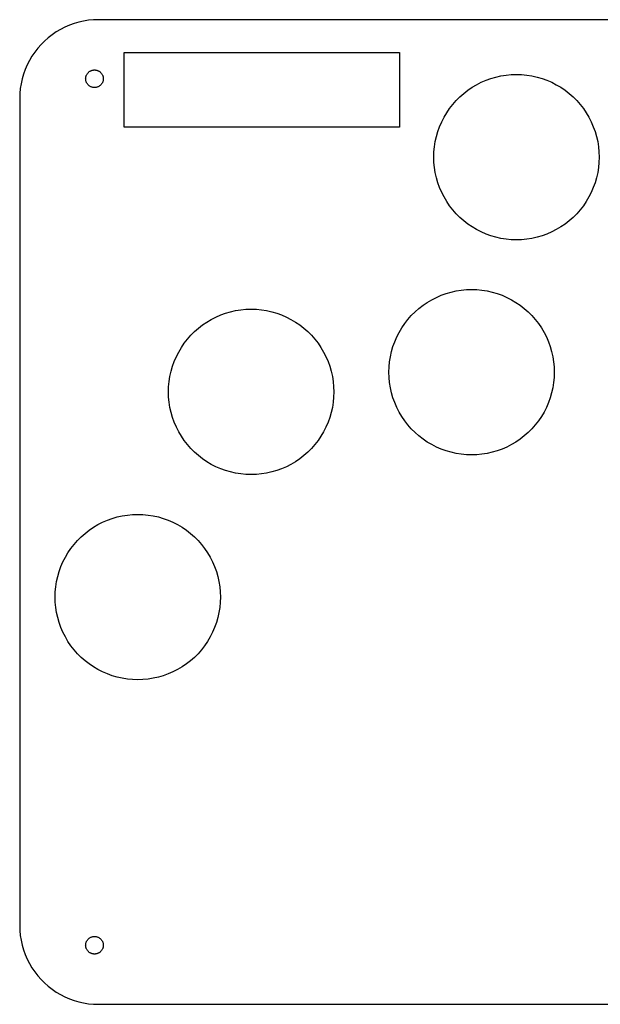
# Model space of a CAD drawing. Header units: metres. Extents: x 0 to 208, y 0 to 125.
# Tile 1 of 3: x 0 to 74, y 0 to 125. Entities that reach past the tile are written whole.
import ezdxf

# ---------------------------------------------------------------- set-up
doc = ezdxf.new("R2010")
doc.units = ezdxf.units.M

msp = doc.modelspace()

# ---------------------------------------------------------------- linework, layer by layer
for p, q in [((10, 125), (9.3721, 124.98)), ((198.5, 125), (10, 125)), ((5.18246, 123.763), (4.64174, 123.443)), ((5.7422, 124.048), (5.18246, 123.763)), ((6.31876, 124.298), (5.7422, 124.048)), ((6.90984, 124.511), (6.31876, 124.298)), ((7.51311, 124.686), (6.90984, 124.511)), ((8.12619, 124.823), (7.51311, 124.686)), ((8.74667, 124.921), (8.12619, 124.823)), ((9.3721, 124.98), (8.74667, 124.921)), ((3.62576, 122.705), (3.15453, 122.29)), ((4.12215, 123.09), (3.62576, 122.705)), ((4.64174, 123.443), (4.12215, 123.09)), ((2.29486, 121.374), (1.90984, 120.878)), ((2.71031, 121.845), (2.29486, 121.374)), ((3.15453, 122.29), (2.71031, 121.845)), ((1.55672, 120.358), (1.23694, 119.818)), ((1.90984, 120.878), (1.55672, 120.358)), ((13.25, 111.35), (13.25, 120.85)), ((13.25, 120.85), (48.25, 120.85)), ((48.25, 120.85), (48.25, 111.35)), ((0.95174, 119.258), (0.70224, 118.681)), ((1.23694, 119.818), (0.95174, 119.258)), ((0.48944, 118.09), (0.31416, 117.487)), ((0.70224, 118.681), (0.48944, 118.09)), ((8.37999, 117.5), (8.3822, 117.57)), ((8.3822, 117.43), (8.37999, 117.5)), ((8.3822, 117.57), (8.38882, 117.64)), ((8.38882, 117.64), (8.39983, 117.71)), ((8.39983, 117.71), (8.41518, 117.779)), ((8.41518, 117.779), (8.43481, 117.846)), ((8.43481, 117.846), (8.45865, 117.912)), ((8.45865, 117.912), (8.48659, 117.977)), ((8.48659, 117.977), (8.51852, 118.04)), ((8.51852, 118.04), (8.55435, 118.1)), ((8.55435, 118.1), (8.59389, 118.158)), ((8.59389, 118.158), (8.63702, 118.214)), ((8.63702, 118.214), (8.68355, 118.267)), ((8.68355, 118.267), (8.73331, 118.316)), ((8.73331, 118.316), (8.78607, 118.363)), ((8.78607, 118.363), (8.84167, 118.406)), ((8.84167, 118.406), (8.89987, 118.446)), ((8.89987, 118.446), (8.96043, 118.481)), ((8.96043, 118.481), (9.02312, 118.513)), ((9.02312, 118.513), (9.08769, 118.541)), ((9.08769, 118.541), (9.1539, 118.565)), ((9.1539, 118.565), (9.22147, 118.585)), ((9.22147, 118.585), (9.29013, 118.6)), ((9.29013, 118.6), (9.35962, 118.611)), ((9.35962, 118.611), (9.42967, 118.618)), ((9.42967, 118.618), (9.5, 118.62)), ((9.5, 118.62), (9.57031, 118.618)), ((9.57031, 118.618), (9.64037, 118.611)), ((9.64037, 118.611), (9.70985, 118.6)), ((9.70985, 118.6), (9.77852, 118.585)), ((9.77852, 118.585), (9.84608, 118.565)), ((9.84608, 118.565), (9.91229, 118.541)), ((9.91229, 118.541), (9.97687, 118.513)), ((9.97687, 118.513), (10.0396, 118.481)), ((10.0396, 118.481), (10.1001, 118.446)), ((10.1001, 118.446), (10.1583, 118.406)), ((10.1583, 118.406), (10.2139, 118.363)), ((10.2139, 118.363), (10.2667, 118.316)), ((10.2667, 118.316), (10.3164, 118.267)), ((10.3164, 118.267), (10.363, 118.214)), ((10.363, 118.214), (10.4061, 118.158)), ((10.4061, 118.158), (10.4456, 118.1)), ((10.4456, 118.1), (10.4815, 118.04)), ((10.4815, 118.04), (10.5134, 117.977)), ((10.5134, 117.977), (10.5413, 117.912)), ((10.5413, 117.912), (10.5652, 117.846)), ((10.5652, 117.846), (10.5848, 117.779)), ((10.5848, 117.779), (10.6002, 117.71)), ((10.6002, 117.71), (10.6112, 117.64)), ((10.6112, 117.64), (10.6178, 117.57)), ((10.6178, 117.57), (10.62, 117.5)), ((10.62, 117.5), (10.6178, 117.43)), ((59.2347, 117.313), (59.8553, 117.536)), ((59.8553, 117.536), (60.4888, 117.72)), ((60.4888, 117.72), (61.1325, 117.864)), ((61.1325, 117.864), (61.784, 117.967)), ((61.784, 117.967), (62.4407, 118.029)), ((62.4407, 118.029), (63.1, 118.05)), ((63.1, 118.05), (63.7593, 118.029)), ((63.7593, 118.029), (64.416, 117.967)), ((64.416, 117.967), (65.0675, 117.864)), ((65.0675, 117.864), (65.7112, 117.72)), ((65.7112, 117.72), (66.3447, 117.536)), ((66.3447, 117.536), (66.9653, 117.313)), ((0.07886, 116.253), (0.01973, 115.628)), ((0.17712, 116.874), (0.07886, 116.253)), ((0.31416, 117.487), (0.17712, 116.874)), ((8.38882, 117.36), (8.3822, 117.43)), ((8.39983, 117.29), (8.38882, 117.36)), ((8.41518, 117.221), (8.39983, 117.29)), ((8.43481, 117.154), (8.41518, 117.221)), ((8.45865, 117.088), (8.43481, 117.154)), ((8.48659, 117.023), (8.45865, 117.088)), ((8.51852, 116.96), (8.48659, 117.023)), ((8.55435, 116.9), (8.51852, 116.96)), ((8.59389, 116.842), (8.55435, 116.9)), ((8.63702, 116.786), (8.59389, 116.842)), ((8.68355, 116.733), (8.63702, 116.786)), ((8.73331, 116.684), (8.68355, 116.733)), ((8.78607, 116.637), (8.73331, 116.684)), ((8.84167, 116.594), (8.78607, 116.637)), ((8.89987, 116.554), (8.84167, 116.594)), ((8.96043, 116.519), (8.89987, 116.554)), ((9.02312, 116.487), (8.96043, 116.519)), ((9.08769, 116.459), (9.02312, 116.487)), ((9.1539, 116.435), (9.08769, 116.459)), ((9.22147, 116.415), (9.1539, 116.435)), ((9.29013, 116.4), (9.22147, 116.415)), ((9.35962, 116.389), (9.29013, 116.4)), ((9.42967, 116.382), (9.35962, 116.389)), ((9.5, 116.38), (9.42967, 116.382)), ((9.57031, 116.382), (9.5, 116.38)), ((9.64037, 116.389), (9.57031, 116.382)), ((9.70985, 116.4), (9.64037, 116.389)), ((9.77852, 116.415), (9.70985, 116.4)), ((9.84608, 116.435), (9.77852, 116.415)), ((9.91229, 116.459), (9.84608, 116.435)), ((9.97687, 116.487), (9.91229, 116.459)), ((10.0396, 116.519), (9.97687, 116.487)), ((10.1001, 116.554), (10.0396, 116.519)), ((10.1583, 116.594), (10.1001, 116.554)), ((10.2139, 116.637), (10.1583, 116.594)), ((10.2667, 116.684), (10.2139, 116.637)), ((10.3164, 116.733), (10.2667, 116.684)), ((10.363, 116.786), (10.3164, 116.733)), ((10.4061, 116.842), (10.363, 116.786)), ((10.4456, 116.9), (10.4061, 116.842)), ((10.4815, 116.96), (10.4456, 116.9)), ((10.5134, 117.023), (10.4815, 116.96)), ((10.5413, 117.088), (10.5134, 117.023)), ((10.5652, 117.154), (10.5413, 117.088)), ((10.5848, 117.221), (10.5652, 117.154)), ((10.6002, 117.29), (10.5848, 117.221)), ((10.6112, 117.36), (10.6002, 117.29)), ((10.6178, 117.43), (10.6112, 117.36)), ((56.9283, 116.045), (57.4738, 116.415)), ((57.4738, 116.415), (58.0416, 116.751)), ((58.0416, 116.751), (58.6293, 117.051)), ((58.6293, 117.051), (59.2347, 117.313)), ((66.9653, 117.313), (67.5707, 117.051)), ((67.5707, 117.051), (68.1584, 116.751)), ((68.1584, 116.751), (68.7262, 116.415)), ((68.7262, 116.415), (69.2717, 116.045)), ((0.01973, 115.628), (0, 115)), ((0, 115), (0, 10)), ((55.4458, 114.738), (55.9122, 115.204)), ((55.9122, 115.204), (56.407, 115.64)), ((56.407, 115.64), (56.9283, 116.045)), ((69.2717, 116.045), (69.7929, 115.64)), ((69.7929, 115.64), (70.2877, 115.204)), ((70.2877, 115.204), (70.7542, 114.738)), ((54.6053, 113.722), (55.0096, 114.243)), ((55.0096, 114.243), (55.4458, 114.738)), ((70.7542, 114.738), (71.1904, 114.243)), ((71.1904, 114.243), (71.5947, 113.722)), ((53.5993, 112.021), (53.8988, 112.608)), ((53.8988, 112.608), (54.2345, 113.176)), ((54.2345, 113.176), (54.6053, 113.722)), ((71.5947, 113.722), (71.9654, 113.176)), ((71.9654, 113.176), (72.3012, 112.608)), ((72.3012, 112.608), (72.6007, 112.021)), ((48.25, 111.35), (13.25, 111.35)), ((53.1139, 110.795), (53.3373, 111.415)), ((53.3373, 111.415), (53.5993, 112.021)), ((72.6007, 112.021), (72.8626, 111.415)), ((72.8626, 111.415), (73.0861, 110.795)), ((52.786, 109.518), (52.9299, 110.161)), ((52.9299, 110.161), (53.1139, 110.795)), ((73.0861, 110.795), (73.2701, 110.161)), ((73.2701, 110.161), (73.414, 109.518)), ((52.6207, 108.209), (52.6828, 108.866)), ((52.6828, 108.866), (52.786, 109.518)), ((73.414, 109.518), (73.5172, 108.866)), ((73.5172, 108.866), (73.5793, 108.209)), ((52.6, 107.55), (52.6207, 108.209)), ((52.6207, 106.891), (52.6, 107.55)), ((73.5793, 108.209), (73.6, 107.55)), ((73.6, 107.55), (73.5793, 106.891)), ((52.6828, 106.234), (52.6207, 106.891)), ((73.5793, 106.891), (73.5172, 106.234)), ((52.786, 105.582), (52.6828, 106.234)), ((52.9299, 104.939), (52.786, 105.582)), ((73.414, 105.582), (73.2701, 104.939)), ((73.5172, 106.234), (73.414, 105.582)), ((53.1139, 104.305), (52.9299, 104.939)), ((53.3373, 103.685), (53.1139, 104.305)), ((73.0861, 104.305), (72.8626, 103.685)), ((73.2701, 104.939), (73.0861, 104.305)), ((53.5993, 103.079), (53.3373, 103.685)), ((53.8988, 102.492), (53.5993, 103.079)), ((72.6007, 103.079), (72.3012, 102.492)), ((72.8626, 103.685), (72.6007, 103.079)), ((54.2345, 101.924), (53.8988, 102.492)), ((54.6053, 101.378), (54.2345, 101.924)), ((55.0096, 100.857), (54.6053, 101.378)), ((71.5947, 101.378), (71.1904, 100.857)), ((71.9654, 101.924), (71.5947, 101.378)), ((72.3012, 102.492), (71.9654, 101.924)), ((55.4458, 100.362), (55.0096, 100.857)), ((55.9122, 99.8958), (55.4458, 100.362)), ((70.7542, 100.362), (70.2877, 99.8958)), ((71.1904, 100.857), (70.7542, 100.362)), ((56.407, 99.4596), (55.9122, 99.8958)), ((56.9283, 99.0553), (56.407, 99.4596)), ((57.4738, 98.6846), (56.9283, 99.0553)), ((69.2717, 99.0553), (68.7262, 98.6846)), ((69.7929, 99.4596), (69.2717, 99.0553)), ((70.2877, 99.8958), (69.7929, 99.4596)), ((58.0416, 98.3488), (57.4738, 98.6846)), ((58.6293, 98.0493), (58.0416, 98.3488)), ((59.2347, 97.7873), (58.6293, 98.0493)), ((59.8553, 97.5639), (59.2347, 97.7873)), ((60.4888, 97.3799), (59.8553, 97.5639)), ((66.3447, 97.5639), (65.7112, 97.3799)), ((66.9653, 97.7873), (66.3447, 97.5639)), ((67.5707, 98.0493), (66.9653, 97.7873)), ((68.1584, 98.3488), (67.5707, 98.0493)), ((68.7262, 98.6846), (68.1584, 98.3488)), ((61.1325, 97.236), (60.4888, 97.3799)), ((61.784, 97.1328), (61.1325, 97.236)), ((62.4407, 97.0707), (61.784, 97.1328)), ((63.1, 97.05), (62.4407, 97.0707)), ((63.7593, 97.0707), (63.1, 97.05)), ((64.416, 97.1328), (63.7593, 97.0707)), ((65.0675, 97.236), (64.416, 97.1328)), ((65.7112, 97.3799), (65.0675, 97.236)), ((52.9293, 89.7507), (53.5347, 90.0126)), ((53.5347, 90.0126), (54.1553, 90.2361)), ((54.1553, 90.2361), (54.7887, 90.4201)), ((54.7887, 90.4201), (55.4325, 90.564)), ((55.4325, 90.564), (56.084, 90.6672)), ((56.084, 90.6672), (56.7407, 90.7293)), ((56.7407, 90.7293), (57.4, 90.75)), ((57.4, 90.75), (58.0593, 90.7293)), ((58.0593, 90.7293), (58.716, 90.6672)), ((58.716, 90.6672), (59.3675, 90.564)), ((59.3675, 90.564), (60.0112, 90.4201)), ((60.0112, 90.4201), (60.6447, 90.2361)), ((60.6447, 90.2361), (61.2653, 90.0126)), ((61.2653, 90.0126), (61.8707, 89.7507)), ((51.2282, 88.7447), (51.7738, 89.1154)), ((51.7738, 89.1154), (52.3416, 89.4512)), ((52.3416, 89.4512), (52.9293, 89.7507)), ((61.8707, 89.7507), (62.4584, 89.4512)), ((62.4584, 89.4512), (63.0262, 89.1154)), ((63.0262, 89.1154), (63.5717, 88.7447)), ((24.9293, 87.2507), (25.5347, 87.5126)), ((25.5347, 87.5126), (26.1553, 87.7361)), ((26.1553, 87.7361), (26.7887, 87.9201)), ((26.7887, 87.9201), (27.4325, 88.064)), ((27.4325, 88.064), (28.084, 88.1672)), ((28.084, 88.1672), (28.7407, 88.2293)), ((28.7407, 88.2293), (29.4, 88.25)), ((29.4, 88.25), (30.0593, 88.2293)), ((30.0593, 88.2293), (30.716, 88.1672)), ((30.716, 88.1672), (31.3675, 88.064)), ((31.3675, 88.064), (32.0112, 87.9201)), ((32.0112, 87.9201), (32.6447, 87.7361)), ((32.6447, 87.7361), (33.2653, 87.5126)), ((33.2653, 87.5126), (33.8707, 87.2507)), ((49.7458, 87.4377), (50.2122, 87.9042)), ((50.2122, 87.9042), (50.707, 88.3404)), ((50.707, 88.3404), (51.2282, 88.7447)), ((63.5717, 88.7447), (64.0929, 88.3404)), ((64.0929, 88.3404), (64.5877, 87.9042)), ((64.5877, 87.9042), (65.0542, 87.4377)), ((23.2282, 86.2447), (23.7738, 86.6154)), ((23.7738, 86.6154), (24.3416, 86.9512)), ((24.3416, 86.9512), (24.9293, 87.2507)), ((33.8707, 87.2507), (34.4584, 86.9512)), ((34.4584, 86.9512), (35.0262, 86.6154)), ((35.0262, 86.6154), (35.5717, 86.2447)), ((48.5345, 85.8762), (48.9053, 86.4217)), ((48.9053, 86.4217), (49.3096, 86.9429)), ((49.3096, 86.9429), (49.7458, 87.4377)), ((65.0542, 87.4377), (65.4904, 86.9429)), ((65.4904, 86.9429), (65.8947, 86.4217)), ((65.8947, 86.4217), (66.2654, 85.8762)), ((21.7458, 84.9377), (22.2122, 85.4042)), ((22.2122, 85.4042), (22.707, 85.8404)), ((22.707, 85.8404), (23.2282, 86.2447)), ((35.5717, 86.2447), (36.0929, 85.8404)), ((36.0929, 85.8404), (36.5877, 85.4042)), ((36.5877, 85.4042), (37.0542, 84.9377)), ((47.8993, 84.7207), (48.1988, 85.3084)), ((48.1988, 85.3084), (48.5345, 85.8762)), ((66.2654, 85.8762), (66.6012, 85.3084)), ((66.6012, 85.3084), (66.9007, 84.7207)), ((20.5345, 83.3762), (20.9053, 83.9217)), ((20.9053, 83.9217), (21.3096, 84.4429)), ((21.3096, 84.4429), (21.7458, 84.9377)), ((37.0542, 84.9377), (37.4904, 84.4429)), ((37.4904, 84.4429), (37.8947, 83.9217)), ((37.8947, 83.9217), (38.2654, 83.3762)), ((47.4139, 83.4947), (47.6373, 84.1153)), ((47.6373, 84.1153), (47.8993, 84.7207)), ((66.9007, 84.7207), (67.1626, 84.1153)), ((67.1626, 84.1153), (67.3861, 83.4947)), ((19.8993, 82.2207), (20.1988, 82.8084)), ((20.1988, 82.8084), (20.5345, 83.3762)), ((38.2654, 83.3762), (38.6012, 82.8084)), ((38.6012, 82.8084), (38.9007, 82.2207)), ((47.086, 82.2175), (47.2299, 82.8612)), ((47.2299, 82.8612), (47.4139, 83.4947)), ((67.3861, 83.4947), (67.5701, 82.8612)), ((67.5701, 82.8612), (67.714, 82.2175)), ((19.4139, 80.9947), (19.6373, 81.6153)), ((19.6373, 81.6153), (19.8993, 82.2207)), ((38.9007, 82.2207), (39.1626, 81.6153)), ((39.1626, 81.6153), (39.3861, 80.9947)), ((46.9207, 80.9093), (46.9828, 81.566)), ((46.9828, 81.566), (47.086, 82.2175)), ((67.714, 82.2175), (67.8172, 81.566)), ((67.8172, 81.566), (67.8793, 80.9093)), ((19.086, 79.7175), (19.2299, 80.3612)), ((19.2299, 80.3612), (19.4139, 80.9947)), ((39.3861, 80.9947), (39.5701, 80.3612)), ((39.5701, 80.3612), (39.714, 79.7175)), ((46.9, 80.25), (46.9207, 80.9093)), ((46.9207, 79.5907), (46.9, 80.25)), ((67.8793, 80.9093), (67.9, 80.25)), ((67.9, 80.25), (67.8793, 79.5907)), ((18.9207, 78.4093), (18.9828, 79.066)), ((18.9828, 79.066), (19.086, 79.7175)), ((39.714, 79.7175), (39.8172, 79.066)), ((39.8172, 79.066), (39.8793, 78.4093)), ((46.9828, 78.934), (46.9207, 79.5907)), ((47.086, 78.2825), (46.9828, 78.934)), ((67.8172, 78.934), (67.714, 78.2825)), ((67.8793, 79.5907), (67.8172, 78.934)), ((18.9, 77.75), (18.9207, 78.4093)), ((18.9207, 77.0907), (18.9, 77.75)), ((39.8793, 78.4093), (39.9, 77.75)), ((39.9, 77.75), (39.8793, 77.0907)), ((47.2299, 77.6387), (47.086, 78.2825)), ((47.4139, 77.0053), (47.2299, 77.6387)), ((67.5701, 77.6387), (67.3861, 77.0053)), ((67.714, 78.2825), (67.5701, 77.6387)), ((18.9828, 76.434), (18.9207, 77.0907)), ((19.086, 75.7825), (18.9828, 76.434)), ((39.8172, 76.434), (39.714, 75.7825)), ((39.8793, 77.0907), (39.8172, 76.434)), ((47.6373, 76.3847), (47.4139, 77.0053)), ((47.8993, 75.7793), (47.6373, 76.3847)), ((67.1626, 76.3847), (66.9007, 75.7793)), ((67.3861, 77.0053), (67.1626, 76.3847)), ((19.2299, 75.1387), (19.086, 75.7825)), ((19.4139, 74.5053), (19.2299, 75.1387)), ((39.5701, 75.1387), (39.3861, 74.5053)), ((39.714, 75.7825), (39.5701, 75.1387)), ((48.1988, 75.1916), (47.8993, 75.7793)), ((48.5345, 74.6238), (48.1988, 75.1916)), ((66.6012, 75.1916), (66.2654, 74.6238)), ((66.9007, 75.7793), (66.6012, 75.1916)), ((19.6373, 73.8847), (19.4139, 74.5053)), ((19.8993, 73.2793), (19.6373, 73.8847)), ((39.1626, 73.8847), (38.9007, 73.2793)), ((39.3861, 74.5053), (39.1626, 73.8847)), ((48.9053, 74.0782), (48.5345, 74.6238)), ((49.3096, 73.557), (48.9053, 74.0782)), ((65.8947, 74.0782), (65.4904, 73.557)), ((66.2654, 74.6238), (65.8947, 74.0782)), ((20.1988, 72.6916), (19.8993, 73.2793)), ((20.5345, 72.1238), (20.1988, 72.6916)), ((38.6012, 72.6916), (38.2654, 72.1238)), ((38.9007, 73.2793), (38.6012, 72.6916)), ((49.7458, 73.0622), (49.3096, 73.557)), ((50.2122, 72.5958), (49.7458, 73.0622)), ((50.707, 72.1596), (50.2122, 72.5958)), ((64.5877, 72.5958), (64.0929, 72.1596)), ((65.0542, 73.0622), (64.5877, 72.5958)), ((65.4904, 73.557), (65.0542, 73.0622)), ((20.9053, 71.5782), (20.5345, 72.1238)), ((21.3096, 71.057), (20.9053, 71.5782)), ((37.8947, 71.5782), (37.4904, 71.057)), ((38.2654, 72.1238), (37.8947, 71.5782)), ((51.2282, 71.7553), (50.707, 72.1596)), ((51.7738, 71.3846), (51.2282, 71.7553)), ((52.3416, 71.0488), (51.7738, 71.3846)), ((63.0262, 71.3846), (62.4584, 71.0488)), ((63.5717, 71.7553), (63.0262, 71.3846)), ((64.0929, 72.1596), (63.5717, 71.7553)), ((21.7458, 70.5622), (21.3096, 71.057)), ((22.2122, 70.0958), (21.7458, 70.5622)), ((22.707, 69.6596), (22.2122, 70.0958)), ((36.5877, 70.0958), (36.0929, 69.6596)), ((37.0542, 70.5622), (36.5877, 70.0958)), ((37.4904, 71.057), (37.0542, 70.5622)), ((52.9293, 70.7493), (52.3416, 71.0488)), ((53.5347, 70.4873), (52.9293, 70.7493)), ((54.1553, 70.2639), (53.5347, 70.4873)), ((54.7887, 70.0799), (54.1553, 70.2639)), ((55.4325, 69.936), (54.7887, 70.0799)), ((60.0112, 70.0799), (59.3675, 69.936)), ((60.6447, 70.2639), (60.0112, 70.0799)), ((61.2653, 70.4873), (60.6447, 70.2639)), ((61.8707, 70.7493), (61.2653, 70.4873)), ((62.4584, 71.0488), (61.8707, 70.7493)), ((23.2282, 69.2553), (22.707, 69.6596)), ((23.7738, 68.8846), (23.2282, 69.2553)), ((24.3416, 68.5488), (23.7738, 68.8846)), ((35.0262, 68.8846), (34.4584, 68.5488)), ((35.5717, 69.2553), (35.0262, 68.8846)), ((36.0929, 69.6596), (35.5717, 69.2553)), ((56.084, 69.8328), (55.4325, 69.936)), ((56.7407, 69.7707), (56.084, 69.8328)), ((57.4, 69.75), (56.7407, 69.7707)), ((58.0593, 69.7707), (57.4, 69.75)), ((58.716, 69.8328), (58.0593, 69.7707)), ((59.3675, 69.936), (58.716, 69.8328)), ((24.9293, 68.2493), (24.3416, 68.5488)), ((25.5347, 67.9873), (24.9293, 68.2493)), ((26.1553, 67.7639), (25.5347, 67.9873)), ((26.7887, 67.5799), (26.1553, 67.7639)), ((27.4325, 67.436), (26.7887, 67.5799)), ((32.0112, 67.5799), (31.3675, 67.436)), ((32.6447, 67.7639), (32.0112, 67.5799)), ((33.2653, 67.9873), (32.6447, 67.7639)), ((33.8707, 68.2493), (33.2653, 67.9873)), ((34.4584, 68.5488), (33.8707, 68.2493)), ((28.084, 67.3328), (27.4325, 67.436)), ((28.7407, 67.2707), (28.084, 67.3328)), ((29.4, 67.25), (28.7407, 67.2707)), ((30.0593, 67.2707), (29.4, 67.25)), ((30.716, 67.3328), (30.0593, 67.2707)), ((31.3675, 67.436), (30.716, 67.3328)), ((10.5293, 61.2007), (11.1347, 61.4626)), ((11.1347, 61.4626), (11.7553, 61.6861)), ((11.7553, 61.6861), (12.3887, 61.8701)), ((12.3887, 61.8701), (13.0325, 62.014)), ((13.0325, 62.014), (13.684, 62.1172)), ((13.684, 62.1172), (14.3407, 62.1793)), ((14.3407, 62.1793), (15, 62.2)), ((15, 62.2), (15.6593, 62.1793)), ((15.6593, 62.1793), (16.316, 62.1172)), ((16.316, 62.1172), (16.9675, 62.014)), ((16.9675, 62.014), (17.6112, 61.8701)), ((17.6112, 61.8701), (18.2447, 61.6861)), ((18.2447, 61.6861), (18.8653, 61.4626)), ((18.8653, 61.4626), (19.4707, 61.2007)), ((8.30704, 59.7904), (8.82825, 60.1947)), ((8.82825, 60.1947), (9.37381, 60.5654)), ((9.37381, 60.5654), (9.94157, 60.9012)), ((9.94157, 60.9012), (10.5293, 61.2007)), ((19.4707, 61.2007), (20.0584, 60.9012)), ((20.0584, 60.9012), (20.6262, 60.5654)), ((20.6262, 60.5654), (21.1717, 60.1947)), ((21.1717, 60.1947), (21.6929, 59.7904)), ((6.90961, 58.3929), (7.34583, 58.8877)), ((7.34583, 58.8877), (7.81224, 59.3542)), ((7.81224, 59.3542), (8.30704, 59.7904)), ((21.6929, 59.7904), (22.1877, 59.3542)), ((22.1877, 59.3542), (22.6542, 58.8877)), ((22.6542, 58.8877), (23.0904, 58.3929)), ((6.13455, 57.3262), (6.50531, 57.8717)), ((6.50531, 57.8717), (6.90961, 58.3929)), ((23.0904, 58.3929), (23.4947, 57.8717)), ((23.4947, 57.8717), (23.8654, 57.3262)), ((5.49931, 56.1707), (5.79877, 56.7584)), ((5.79877, 56.7584), (6.13455, 57.3262)), ((23.8654, 57.3262), (24.2012, 56.7584)), ((24.2012, 56.7584), (24.5007, 56.1707)), ((5.0139, 54.9447), (5.23734, 55.5653)), ((5.23734, 55.5653), (5.49931, 56.1707)), ((24.5007, 56.1707), (24.7626, 55.5653)), ((24.7626, 55.5653), (24.9861, 54.9447)), ((4.68597, 53.6675), (4.82986, 54.3112)), ((4.82986, 54.3112), (5.0139, 54.9447)), ((24.9861, 54.9447), (25.1701, 54.3112)), ((25.1701, 54.3112), (25.314, 53.6675)), ((4.52071, 52.3593), (4.58279, 53.016)), ((4.58279, 53.016), (4.68597, 53.6675)), ((25.314, 53.6675), (25.4172, 53.016)), ((25.4172, 53.016), (25.4793, 52.3593)), ((4.5, 51.7), (4.52071, 52.3593)), ((4.52071, 51.0407), (4.5, 51.7)), ((25.4793, 52.3593), (25.5, 51.7)), ((25.5, 51.7), (25.4793, 51.0407)), ((4.58279, 50.384), (4.52071, 51.0407)), ((4.68597, 49.7325), (4.58279, 50.384)), ((25.4172, 50.384), (25.314, 49.7325)), ((25.4793, 51.0407), (25.4172, 50.384)), ((4.82986, 49.0887), (4.68597, 49.7325)), ((5.0139, 48.4553), (4.82986, 49.0887)), ((25.1701, 49.0887), (24.9861, 48.4553)), ((25.314, 49.7325), (25.1701, 49.0887)), ((5.23734, 47.8347), (5.0139, 48.4553)), ((5.49931, 47.2293), (5.23734, 47.8347)), ((24.7626, 47.8347), (24.5007, 47.2293)), ((24.9861, 48.4553), (24.7626, 47.8347)), ((5.79877, 46.6416), (5.49931, 47.2293)), ((6.13455, 46.0738), (5.79877, 46.6416)), ((24.2012, 46.6416), (23.8654, 46.0738)), ((24.5007, 47.2293), (24.2012, 46.6416)), ((6.50531, 45.5282), (6.13455, 46.0738)), ((6.90961, 45.007), (6.50531, 45.5282)), ((7.34583, 44.5123), (6.90961, 45.007)), ((23.0904, 45.007), (22.6542, 44.5123)), ((23.4947, 45.5282), (23.0904, 45.007)), ((23.8654, 46.0738), (23.4947, 45.5282)), ((7.81224, 44.0458), (7.34583, 44.5123)), ((8.30704, 43.6096), (7.81224, 44.0458)), ((22.1877, 44.0458), (21.6929, 43.6096)), ((22.6542, 44.5123), (22.1877, 44.0458)), ((8.82825, 43.2053), (8.30704, 43.6096)), ((9.37381, 42.8345), (8.82825, 43.2053)), ((9.94157, 42.4988), (9.37381, 42.8345)), ((20.6262, 42.8345), (20.0584, 42.4988)), ((21.1717, 43.2053), (20.6262, 42.8345)), ((21.6929, 43.6096), (21.1717, 43.2053)), ((10.5293, 42.1993), (9.94157, 42.4988)), ((11.1347, 41.9373), (10.5293, 42.1993)), ((11.7553, 41.7139), (11.1347, 41.9373)), ((12.3887, 41.5299), (11.7553, 41.7139)), ((13.0325, 41.386), (12.3887, 41.5299)), ((13.684, 41.2828), (13.0325, 41.386)), ((14.3407, 41.2207), (13.684, 41.2828)), ((16.316, 41.2828), (15.6593, 41.2207)), ((16.9675, 41.386), (16.316, 41.2828)), ((17.6112, 41.5299), (16.9675, 41.386)), ((18.2447, 41.7139), (17.6112, 41.5299)), ((18.8653, 41.9373), (18.2447, 41.7139)), ((19.4707, 42.1993), (18.8653, 41.9373)), ((20.0584, 42.4988), (19.4707, 42.1993)), ((15, 41.2), (14.3407, 41.2207)), ((15.6593, 41.2207), (15, 41.2)), ((0, 10), (0.01973, 9.3721)), ((0.01973, 9.3721), (0.07886, 8.74667)), ((0.07886, 8.74667), (0.17712, 8.12619)), ((0.17712, 8.12619), (0.31416, 7.51311)), ((0.31416, 7.51311), (0.48944, 6.90984)), ((8.37999, 7.5), (8.3822, 7.57031)), ((8.3822, 7.42967), (8.37999, 7.5)), ((8.3822, 7.57031), (8.38882, 7.64037)), ((8.38882, 7.64037), (8.39983, 7.70985)), ((8.39983, 7.70985), (8.41518, 7.77852)), ((8.41518, 7.77852), (8.43481, 7.84608)), ((8.43481, 7.84608), (8.45865, 7.91229)), ((8.45865, 7.91229), (8.48659, 7.97687)), ((8.48659, 7.97687), (8.51852, 8.03955)), ((8.51852, 8.03955), (8.55435, 8.10011)), ((8.55435, 8.10011), (8.59389, 8.15831)), ((8.59389, 8.15831), (8.63702, 8.21391)), ((8.63702, 8.21391), (8.68355, 8.26668)), ((8.68355, 8.26668), (8.73331, 8.31644)), ((8.73331, 8.31644), (8.78607, 8.36296)), ((8.78607, 8.36296), (8.84167, 8.4061)), ((8.84167, 8.4061), (8.89987, 8.44563)), ((8.89987, 8.44563), (8.96043, 8.48146)), ((8.96043, 8.48146), (9.02312, 8.5134)), ((9.02312, 8.5134), (9.08769, 8.54134)), ((9.08769, 8.54134), (9.1539, 8.56517)), ((9.1539, 8.56517), (9.22147, 8.58481)), ((9.22147, 8.58481), (9.29013, 8.60016)), ((9.29013, 8.60016), (9.35962, 8.61116)), ((9.35962, 8.61116), (9.42967, 8.61778)), ((9.42967, 8.61778), (9.5, 8.62)), ((9.5, 8.62), (9.57031, 8.61778)), ((9.57031, 8.61778), (9.64037, 8.61116)), ((9.64037, 8.61116), (9.70985, 8.60016)), ((9.70985, 8.60016), (9.77852, 8.58481)), ((9.77852, 8.58481), (9.84608, 8.56517)), ((9.84608, 8.56517), (9.91229, 8.54134)), ((9.91229, 8.54134), (9.97687, 8.5134)), ((9.97687, 8.5134), (10.0396, 8.48146)), ((10.0396, 8.48146), (10.1001, 8.44563)), ((10.1001, 8.44563), (10.1583, 8.4061)), ((10.1583, 8.4061), (10.2139, 8.36296)), ((10.2139, 8.36296), (10.2667, 8.31644)), ((10.2667, 8.31644), (10.3164, 8.26668)), ((10.3164, 8.26668), (10.363, 8.21391)), ((10.363, 8.21391), (10.4061, 8.15831)), ((10.4061, 8.15831), (10.4456, 8.10011)), ((10.4456, 8.10011), (10.4815, 8.03955)), ((10.4815, 8.03955), (10.5134, 7.97687)), ((10.5134, 7.97687), (10.5413, 7.91229)), ((10.5413, 7.91229), (10.5652, 7.84608)), ((10.5652, 7.84608), (10.5848, 7.77852)), ((10.5848, 7.77852), (10.6002, 7.70985)), ((10.6002, 7.70985), (10.6112, 7.64037)), ((10.6112, 7.64037), (10.6178, 7.57031)), ((10.6178, 7.57031), (10.62, 7.5)), ((10.62, 7.5), (10.6178, 7.42967)), ((0.48944, 6.90984), (0.70224, 6.31876)), ((0.70224, 6.31876), (0.95174, 5.7422)), ((8.38882, 7.35962), (8.3822, 7.42967)), ((8.39983, 7.29013), (8.38882, 7.35962)), ((8.41518, 7.22147), (8.39983, 7.29013)), ((8.43481, 7.1539), (8.41518, 7.22147)), ((8.45865, 7.08769), (8.43481, 7.1539)), ((8.48659, 7.02312), (8.45865, 7.08769)), ((8.51852, 6.96043), (8.48659, 7.02312)), ((8.55435, 6.89987), (8.51852, 6.96043)), ((8.59389, 6.84167), (8.55435, 6.89987)), ((8.63702, 6.78607), (8.59389, 6.84167)), ((8.68355, 6.73331), (8.63702, 6.78607)), ((8.73331, 6.68355), (8.68355, 6.73331)), ((8.78607, 6.63702), (8.73331, 6.68355)), ((8.84167, 6.59389), (8.78607, 6.63702)), ((8.89987, 6.55435), (8.84167, 6.59389)), ((8.96043, 6.51852), (8.89987, 6.55435)), ((9.02312, 6.48659), (8.96043, 6.51852)), ((9.08769, 6.45865), (9.02312, 6.48659)), ((9.1539, 6.43481), (9.08769, 6.45865)), ((9.22147, 6.41518), (9.1539, 6.43481)), ((9.29013, 6.39983), (9.22147, 6.41518)), ((9.35962, 6.38882), (9.29013, 6.39983)), ((9.42967, 6.3822), (9.35962, 6.38882)), ((9.5, 6.37999), (9.42967, 6.3822)), ((9.57031, 6.3822), (9.5, 6.37999)), ((9.64037, 6.38882), (9.57031, 6.3822)), ((9.70985, 6.39983), (9.64037, 6.38882)), ((9.77852, 6.41518), (9.70985, 6.39983)), ((9.84608, 6.43481), (9.77852, 6.41518)), ((9.91229, 6.45865), (9.84608, 6.43481)), ((9.97687, 6.48659), (9.91229, 6.45865)), ((10.0396, 6.51852), (9.97687, 6.48659)), ((10.1001, 6.55435), (10.0396, 6.51852)), ((10.1583, 6.59389), (10.1001, 6.55435)), ((10.2139, 6.63702), (10.1583, 6.59389)), ((10.2667, 6.68355), (10.2139, 6.63702)), ((10.3164, 6.73331), (10.2667, 6.68355)), ((10.363, 6.78607), (10.3164, 6.73331)), ((10.4061, 6.84167), (10.363, 6.78607)), ((10.4456, 6.89987), (10.4061, 6.84167)), ((10.4815, 6.96043), (10.4456, 6.89987)), ((10.5134, 7.02312), (10.4815, 6.96043)), ((10.5413, 7.08769), (10.5134, 7.02312)), ((10.5652, 7.1539), (10.5413, 7.08769)), ((10.5848, 7.22147), (10.5652, 7.1539)), ((10.6002, 7.29013), (10.5848, 7.22147)), ((10.6112, 7.35962), (10.6002, 7.29013)), ((10.6178, 7.42967), (10.6112, 7.35962)), ((0.95174, 5.7422), (1.23694, 5.18246)), ((1.23694, 5.18246), (1.55672, 4.64174)), ((1.55672, 4.64174), (1.90984, 4.12215)), ((1.90984, 4.12215), (2.29486, 3.62576)), ((2.29486, 3.62576), (2.71031, 3.15453)), ((2.71031, 3.15453), (3.15453, 2.71031)), ((3.15453, 2.71031), (3.62576, 2.29486)), ((3.62576, 2.29486), (4.12215, 1.90984)), ((4.12215, 1.90984), (4.64174, 1.55672)), ((4.64174, 1.55672), (5.18246, 1.23694)), ((5.18246, 1.23694), (5.7422, 0.95174)), ((5.7422, 0.95174), (6.31876, 0.70224)), ((6.31876, 0.70224), (6.90984, 0.48944)), ((6.90984, 0.48944), (7.51311, 0.31416)), ((7.51311, 0.31416), (8.12619, 0.17712)), ((8.12619, 0.17712), (8.74667, 0.07886)), ((8.74667, 0.07886), (9.3721, 0.01973)), ((9.3721, 0.01973), (10, 0)), ((10, 0), (198.5, 0))]:
    msp.add_line(p, q)

doc.saveas('drawing.dxf')
